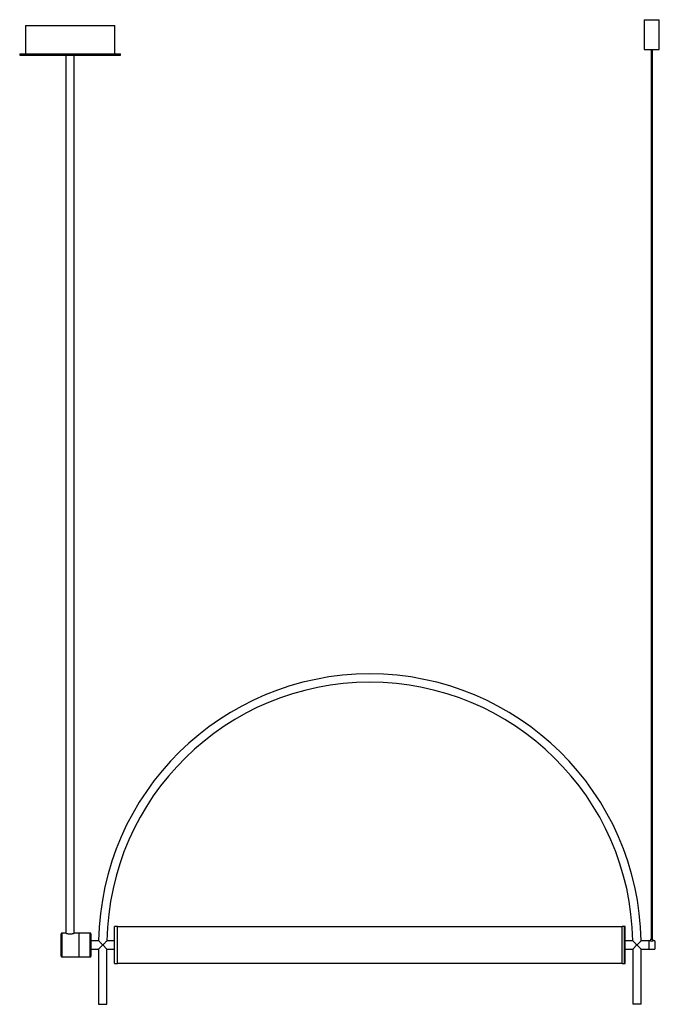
# Paper-space layout '_Posterior' of a CAD drawing. Header units: inches. Extents: x -23.2 to 19.2, y -3.9 to 61.4.
import ezdxf

# ---------------------------------------------------------------- set-up
doc = ezdxf.new("R2010")
doc.units = ezdxf.units.IN
doc.header["$MEASUREMENT"] = 0

psp = doc.layouts.new('_Posterior')

# ---------------------------------------------------------------- linework, layer by layer
at = {"color": 7, "linetype": 'Continuous', "lineweight": 25}
for p, q in [((-22.837, 61.025), (-22.837, 59.155)), ((-22.837, 61.025), (-16.927, 61.025)), ((-16.927, 59.155), (-16.927, 61.025)), ((18.201, 61.419), (18.201, 59.449)), ((18.201, 61.419), (19.201, 61.419)), ((19.201, 59.449), (19.201, 61.419)), ((-23.227, 59.155), (-23.227, 59.055)), ((-23.227, 59.155), (-16.537, 59.155)), ((-23.227, 59.055), (-16.537, 59.055)), ((-20.157, 59.055), (-20.157, 0.786)), ((-19.606, 0.786), (-19.606, 59.055)), ((-16.537, 59.055), (-16.537, 59.155)), ((18.201, 59.449), (19.201, 59.449)), ((18.661, 59.449), (18.661, 0.394)), ((18.74, 0.394), (18.74, 59.449)), ((-20.472, -0.748), (-20.472, 0.748)), ((-20.155, 0.787), (-20.433, 0.787)), ((-20.433, 0.787), (-20.433, -0.787)), ((-18.543, 0.787), (-19.609, 0.787)), ((-19.291, -0.787), (-19.291, 0.787)), ((-18.543, -0.787), (-18.543, 0.787)), ((-18.504, 0.748), (-18.504, -0.748)), ((-16.732, 1.22), (-16.929, 1.22)), ((-16.929, -1.22), (-16.929, 1.22)), ((-16.732, -1.22), (-16.732, 1.22)), ((16.732, 1.216), (-16.732, 1.216)), ((16.929, 1.22), (16.732, 1.22)), ((16.732, -1.22), (16.732, 1.22)), ((16.89, -1.216), (16.89, 1.216)), ((16.929, -1.22), (16.929, 1.22)), ((-17.988, 0.276), (-18.504, 0.276)), ((-17.992, -0.276), (-17.717, 0)), ((-17.717, 0), (-17.441, -0.276)), ((-16.929, 0.276), (-17.441, 0.276)), ((17.441, 0.276), (16.929, 0.276)), ((17.441, -0.276), (17.717, 0)), ((17.717, 0), (17.992, -0.276)), ((18.623, 0.276), (17.988, 0.276)), ((18.504, 0.276), (18.504, -0.276)), ((18.622, 0.394), (18.622, 0.275)), ((18.622, 0.394), (18.78, 0.394)), ((18.78, 0.276), (18.78, 0.394)), ((18.898, 0.276), (18.78, 0.276)), ((18.898, 0.276), (18.898, -0.276)), ((-18.504, -0.276), (-17.992, -0.276)), ((-17.992, -0.276), (-17.992, -3.937)), ((-17.441, -3.937), (-17.441, -0.276)), ((-17.441, -0.276), (-16.929, -0.276)), ((16.929, -0.276), (17.441, -0.276)), ((17.441, -0.276), (17.441, -3.937)), ((17.992, -3.937), (17.992, -0.276)), ((17.992, -0.276), (18.898, -0.276)), ((-20.433, -0.787), (-18.543, -0.787)), ((-16.929, -1.22), (-16.732, -1.22)), ((-16.732, -1.216), (16.732, -1.216)), ((16.732, -1.22), (16.929, -1.22)), ((-17.992, -3.937), (-17.441, -3.937)), ((17.992, -3.937), (17.441, -3.937))]:
    psp.add_line(p, q, dxfattribs=at)
for centre, radius, start, end in [((0, 0), 17.992, 0.87103, 179.12899), ((0, 0), 17.441, 0.89858, 179.10151), ((-20.433, 0.748), 0.0394, 90, 180), ((-18.543, 0.748), 0.0394, 360, 90), ((18.701, 0.545), 0.281, 253.93647, 286.28435), ((-20.433, -0.748), 0.0394, 180, 270), ((-18.543, -0.748), 0.0394, 270, 0)]:
    psp.add_arc(centre, radius, start, end, dxfattribs=at)
for points, knots in [([(-20.155, 0.786), (-20.154, 0.786), (-20.153, 0.786), (-20.118, 0.774), (-20.059, 0.758), (-19.977, 0.741), (-19.913, 0.739), (-19.882, 0.738)], [0, 0, 0, 0, 0.1524935, 0.354419, 0.5643139, 0.783444, 1, 1, 1, 1]), ([(-19.882, 0.738), (-19.852, 0.739), (-19.792, 0.741), (-19.712, 0.756), (-19.649, 0.773), (-19.611, 0.786), (-19.61, 0.786), (-19.609, 0.786)], [0, 0, 0, 0, 0.205744, 0.411171, 0.624688, 0.844295, 1, 1, 1, 1]), ([(-17.717, 0), (-17.717, 0), (-17.738, 0.021), (-17.78, 0.064), (-17.849, 0.133), (-17.915, 0.199), (-17.963, 0.248), (-17.987, 0.273), (-17.988, 0.273), (-17.988, 0.273)], [0, 0, 0, 0, 0.001258, 0.169767, 0.343211, 0.580914, 0.758025, 0.899662, 1, 1, 1, 1]), ([(-17.441, 0.274), (-17.44, 0.274), (-17.438, 0.277), (-17.451, 0.263), (-17.482, 0.233), (-17.53, 0.185), (-17.585, 0.131), (-17.645, 0.071), (-17.69, 0.027), (-17.716, 0), (-17.717, 0)], [0, 0, 0, 0, 0.0406346, 0.1656876, 0.2965329, 0.5004586, 0.640741, 0.7849831, 0.9987479, 1, 1, 1, 1]), ([(17.717, 0), (17.716, 0), (17.695, 0.021), (17.652, 0.064), (17.582, 0.134), (17.515, 0.2), (17.467, 0.248), (17.441, 0.273), (17.441, 0.273), (17.441, 0.274)], [0, 0, 0, 0, 0.001253, 0.170407, 0.344515, 0.584254, 0.760423, 0.900182, 1, 1, 1, 1]), ([(17.988, 0.273), (17.989, 0.274), (17.991, 0.277), (17.977, 0.263), (17.947, 0.231), (17.899, 0.184), (17.845, 0.129), (17.786, 0.07), (17.743, 0.026), (17.717, 0), (17.717, 0)], [0, 0, 0, 0, 0.04196, 0.169395, 0.302589, 0.507053, 0.646525, 0.789938, 0.998742, 1, 1, 1, 1])]:
    psp.add_open_spline(points, degree=3, knots=knots, dxfattribs=at)

doc.saveas('drawing.dxf')
